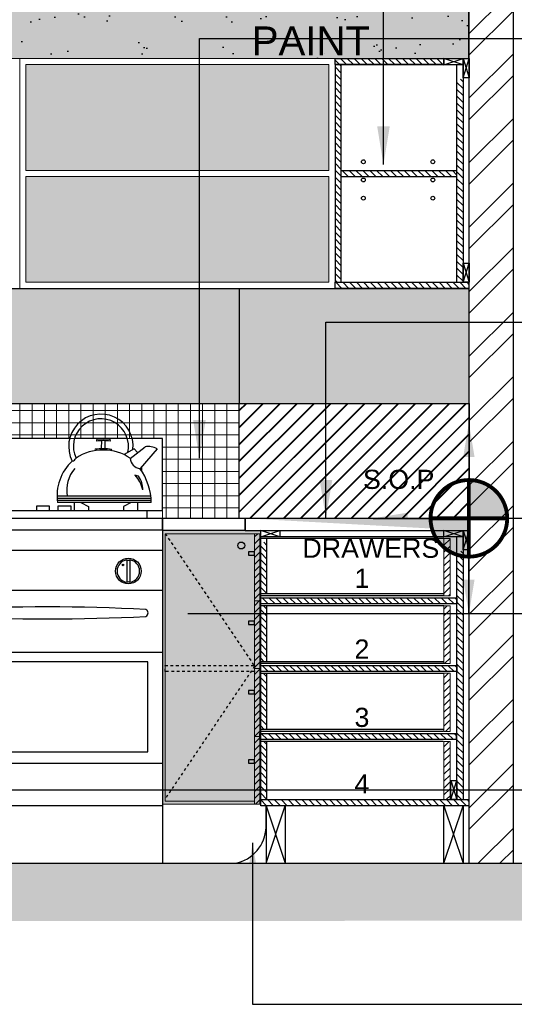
# Model space of a CAD drawing. Header units: millimetres. Extents: x -115474967 to 444143, y -74377 to 241828222.
# Tile 213 of 256: x -71611 to -70321, y 249368 to 251937. Entities that reach past the tile are written whole.
import ezdxf

# ---------------------------------------------------------------- set-up
doc = ezdxf.new("R2010")
doc.units = ezdxf.units.MM
doc.header["$MEASUREMENT"] = 0
doc.linetypes.add('Dashed', pattern=[280, 140, -140])
doc.layers.add('0-CONS-1', color=40, linetype='Continuous', plot=False)
for name, color, linetype in [('0-ELEV.1', 9, 'Continuous'), ('0-HACH', 9, 'Continuous'), ('00-2 Ceiling', 2, 'Continuous'), ('00-3 Elev 02', 1, 'Continuous'), ('00-4 Furnituire', 1, 'Continuous'), ('00-6 H-Brickwork', 9, 'Continuous'), ('04-6 H-Ceiling', 9, 'Continuous'), ('CPBDSECT', 7, 'Continuous'), ('DIMS-20', 9, 'Continuous'), ('DIMS-50', 9, 'Continuous'), ('JOIN-SEC.18', 9, 'Continuous'), ('JOIN-SEC.25', 4, 'Continuous'), ('JOIN-SEC.35', 2, 'Continuous'), ('JOIN-SEC.5', 1, 'Continuous'), ('STRU-CONC', 3, 'Continuous'), ('TEXT-20', 2, 'Continuous'), ('TILE', 9, 'Continuous'), ('TILES', 8, 'Continuous'), ('WALL', 1, 'Continuous')]:
    doc.layers.add(name, color=color, linetype=linetype)
doc.layers.add('00-6 H-CS Ste Proposed', color=7, linetype='Continuous', true_color=0xf00000)
doc.layers.add('0_cons_01', color=40, linetype='Continuous', lineweight=0, plot=False)
doc.layers.add('HATCH', color=9, linetype='Continuous', lineweight=13)
doc.layers.add('New_B  _  FLOORS  _  Slabs.exist_Pen_No__101', color=7, linetype='Continuous', lineweight=13, true_color=0x747474)
doc.styles.add('ARIAL', font='arial.ttf')
doc.styles.add('DIMS', font='simplex.shx')
doc.styles.add('TEXT-20', font='arial.ttf', dxfattribs={"height": 40})
doc.dimstyles.new('DIM-20', dxfattribs={"dimscale": 4, "dimtxt": 10, "dimasz": 8, "dimexe": 10, "dimexo": 5, "dimgap": 4, "dimtad": 1, "dimdec": 0, "dimrnd": 5, "dimdsep": 46, "dimtxsty": 'DIMS', "dimblk": 'ARCHTICK', "dimcen": 25, "dimdle": 10, "dimclrd": 9, "dimclre": 9, "dimclrt": 4, "dimadec": 0, "dimazin": 0, "dimtfac": 1, "dimtdec": 0, "dimtmove": 2, "dimatfit": 2, "dimfxl": 1, "dimtolj": 1, "dimtzin": 0, "dimarcsym": 0})
doc.dimstyles.new('Plans 1_100 SCALE', dxfattribs={"dimtxt": 175, "dimasz": 90, "dimexe": 90, "dimexo": 100, "dimgap": 60, "dimtad": 1, "dimdec": 0, "dimrnd": 5, "dimtxsty": 'ARIAL', "dimblk": 'ARCHTICK', "dimcen": 20, "dimdle": 90, "dimclrt": 2, "dimadec": 0, "dimazin": 0, "dimtfac": 1, "dimtdec": 0, "dimtix": 1, "dimtmove": 2, "dimatfit": 3, "dimfxl": 400, "dimfxlon": 1, "dimarcsym": 0})
pattern_1 = [(45, (-256603.2, 509685.458), (-8.9802561, 8.9802561), [])]

# ---------------------------------------------------------------- blocks, each defined once
blk = doc.blocks.new('fdfdfdddddddddd')
at = {"layer": '00-4 Furnituire'}
for p, q in [((152019.4, 104511.7), (151661.6, 104511.7)), ((151661.6, 104511.7), (151661.6, 104324.2)), ((152169.8, 104511.7), (152032, 104511.7)), ((152084.6, 104511.7), (152032, 104511.7)), ((152102.6, 104486.4), (152103.4, 104506)), ((152112.4, 104486.4), (152111.6, 104506)), ((152169.8, 104511.7), (152151.6, 104511.7)), ((152261.6, 104511.7), (152182.5, 104511.7)), ((152261.6, 104324.2), (152261.6, 104511.7)), ((152187.5, 104484.5), (152161.2, 104469.6)), ((152177.1, 104459.9), (152216.1, 104490.3)), ((152196.6, 104475.1), (152187.5, 104484.5)), ((152247.5, 104484.8), (152202.9, 104433.4)), ((152206.7, 104437.8), (152206.7, 104427.7)), ((152199.3, 104413.3), (152189.8, 104415.9)), ((152231.2, 104361.5), (151986.5, 104361.5)), ((152232.3, 104349.8), (151987.3, 104349.8)), ((152231.9, 104355.3), (151987.4, 104355.3)), ((151661.6, 104303.3), (151661.6, 104324.2)), ((151661.6, 104324.2), (152261.6, 104324.2)), ((151685.6, 104324.2), (151685.6, 104344.4)), ((151685.6, 104344.4), (151706.8, 104344.4)), ((151851.8, 104324.2), (151685.6, 104324.2)), ((151706.8, 104344.4), (151706.8, 104342.5)), ((151706.8, 104342.5), (151723.1, 104333.9)), ((151723.1, 104333.9), (151723.1, 104324.2)), ((151827.6, 104340.9), (151814.3, 104333.9)), ((151814.3, 104333.9), (151814.3, 104324.2)), ((151833.6, 104344.5), (151833.5, 104341.9)), ((151851.8, 104344.4), (151833.6, 104344.5)), ((151851.8, 104344.4), (151851.8, 104324.2)), ((151967.2, 104335.2), (151932.5, 104335.2)), ((151932.5, 104335.2), (151932.5, 104324)), ((151932.5, 104324), (151967.2, 104324)), ((151967.2, 104324), (151967.2, 104335.2)), ((152232.3, 104344.4), (151987.8, 104344.5)), ((152023.1, 104335.2), (151988.4, 104335.2)), ((151988.4, 104335.2), (151988.4, 104324)), ((151988.4, 104324), (152023.1, 104324)), ((152023.1, 104324), (152023.1, 104335.2)), ((152031, 104344.4), (152031, 104324.2)), ((152031, 104324.2), (152197.1, 104324.2)), ((152048.5, 104344.4), (152068.5, 104333.9)), ((152068.5, 104333.9), (152068.5, 104324.2)), ((152179.6, 104344.4), (152159.7, 104333.9)), ((152159.7, 104333.9), (152159.7, 104324.2)), ((152197.1, 104324.2), (152197.1, 104344.4)), ((152221.2, 104303.3), (152221.2, 104324.2)), ((152261.6, 104303.3, 0), (151661.6, 104303.3, 0)), ((151661.6, 104271.3), (151661.6, 104303.3)), ((152261.6, 104272.1), (152261.6, 104303.3)), ((151661.6, 104272.1), (151661.6, 103553.3)), ((152261.6, 104272.1, 0), (151661.6, 104272.1, 0)), ((152261.6, 104272.1), (152261.6, 103553.3)), ((151661.6, 104220), (152261.6, 104220)), ((151727.7, 104194.8), (151727.7, 104136.7)), ((151736, 104194.8), (151736, 104136.7)), ((151825.8, 104194.8), (151825.8, 104136.7)), ((151834.2, 104194.8), (151834.2, 104136.7)), ((152168.3, 104194.8), (152168.3, 104136.7)), ((152176.7, 104194.8), (152176.7, 104136.7)), ((151661.6, 104115.8), (152261.6, 104115.8)), ((151661.6, 103953.8), (152261.6, 103953.8)), ((151661.6, 103664.5), (152261.6, 103664.5))]:
    blk.add_line(p, q, dxfattribs=at)
for points in [[(151701.5, 103694), (152223.6, 103694), (152223.6, 103929), (151701.5, 103929)], [(151661.6, 103403.3), (152262.7, 103403.3), (152262.7, 103553.3), (151661.6, 103553.3)]]:
    blk.add_lwpolyline(points, close=True, dxfattribs=at)
for centre, radius in [((151731.8, 104165.8), 33.5), ((151830, 104165.8), 33.5), ((152172.5, 104165.8), 33.5), ((151718.1, 104181.8), 2.11), ((151816.3, 104181.8), 2.11), ((152158.7, 104181.8), 2.11)]:
    blk.add_circle(centre, radius, dxfattribs=at)
for centre, radius, start, end in [((152100.9, 104491.2), 84.1, 354.3278, 207.3034), ((152100.9, 104491.2), 71.9, 347.1322, 205.4012), ((152092.3, 104506.3), 3.13, 122.5409, 210.2474), ((152107.5, 104380.1), 126, 81.8218, 98.1782), ((152107.5, 104384.1), 126, 82.2899, 97.7101), ((152122.7, 104506.3), 3.13, 329.7526, 57.4591), ((152101.6, 104367.2), 113.9, 87.047, 125.2072), ((152087.9, 104481.9), 2.5, 135.6238, 224.3762), ((152104.4, 104341.9), 142.9, 88.7569, 97.352), ((152092.8, 104495.6), 13.5, 306.409, 317.041), ((152107.6, 104333.1), 151.6, 81.9341, 90.0408), ((152111.9, 104370), 111.1, 54.0465, 92.2562), ((152122.2, 104495.6), 13.5, 222.959, 234.6121), ((152127.1, 104481.5), 2.5, 315.6238, 44.3762), ((152223.4, 104439.2), 51.6, 62.1163, 98.1877), ((152107.9, 104362.8), 121.4, 132.2836, 188.6682), ((152020, 104470.4), 18.9, 289.0706, 327.616), ((152206.3, 104462.5), 29.3, 185.0659, 263.241), ((152102.7, 104375.5), 91, 140.254, 188.8669), ((152073.4, 104341.2), 158.9, 1.1465, 35.4687), ((152133.1, 104361.7), 78.5, 11.7692, 43.6525), ((152150.6, 104379.4), 59.3, 358.3682, 34.8274), ((151773.5, 104686.4), 349.7, 259.0024, 279.886), ((151731.8, 104165.8), 29.3, 98.171, 261.829), ((151731.8, 104209.3), 15.1, 253.9855, 286.0145), ((151731.8, 104165.8), 29.3, 278.171, 81.829), ((151830, 104165.8), 29.3, 98.171, 261.829), ((151830, 104209.3), 15.1, 253.9855, 286.0145), ((151830, 104165.8), 29.3, 278.171, 81.829), ((152172.5, 104165.8), 29.3, 98.171, 261.829), ((152172.5, 104209.3), 15.1, 253.9855, 286.0145), ((152172.5, 104165.8), 29.3, 278.171, 81.829), ((151731.8, 104122.2), 15.1, 73.9855, 106.0145), ((151830, 104122.2), 15.1, 73.9855, 106.0145), ((152172.5, 104122.2), 15.1, 73.9855, 106.0145), ((151709.5, 104056.5), 10.1, 117.4952, 242.5048), ((151962.3, 99118), 4954.1, 87.0371, 92.9784), ((152213.6, 104056.5), 10.2, 297.7966, 62.2034), ((151962.3, 108994.9), 4954.1, 267.0216, 272.9629)]:
    blk.add_arc(centre, radius, start, end, dxfattribs=at)
blk = doc.blocks.new('_ArchTick')
at = {"color": 0, "linetype": 'ByBlock', "const_width": 0.15}
blk.add_lwpolyline([(-0.5, -0.5), (0.5, 0.5)], dxfattribs=at)
blk = doc.blocks.new('center')
at = {"layer": '00-6 H-CS Ste Proposed', "true_color": 0xf00000}
h = blk.add_hatch(color=1, dxfattribs=at)
h.paths.add_polyline_path([(-1091490.8, -28160.3, 0.414214), (-1091590.8, -28060.3), (-1091590.8, -28160.3)])
h.paths.add_polyline_path([(-1091690.8, -28160.3, 0.414214), (-1091590.8, -28260.3), (-1091590.8, -28160.3)])
at = {"layer": '0-CONS-1'}
blk.add_circle((-1091590.8, -28160.3), 100, dxfattribs=at)
at = {"layer": '04-6 H-Ceiling', "linetype": 'Continuous', "ltscale": 25, "const_width": 10}
blk.add_lwpolyline([(-1091590.8, -28060.3, 0.414214), (-1091690.8, -28160.3, 0.414214), (-1091590.8, -28260.3, 0.414214), (-1091490.8, -28160.3, 0.414214), (-1091590.8, -28060.3)], format="xyb", dxfattribs=at)
for points in [[(-1091590.8, -28060.3), (-1091590.8, -28260.3)], [(-1091690.8, -28160.3), (-1091490.8, -28160.3)]]:
    blk.add_lwpolyline(points, dxfattribs=at)
at = {"layer": '00-6 H-CS Ste Proposed', "color": 1, "true_color": 0xf00000}
for points in [[(-1091590.8, -27910.3), (-1091590.8, -28160.3)], [(-1091840.8, -28160.3), (-1091590.8, -28160.3)], [(-1091590.8, -28410.3), (-1091590.8, -28160.3)], [(-1091340.8, -28160.3), (-1091590.8, -28160.3)]]:
    blk.add_leader(points, dimstyle='Plans 1_100 SCALE', override={"dimasz": 90}, dxfattribs=at)

msp = doc.modelspace()

# ---------------------------------------------------------------- hatches: boundary and pattern name
at = {"layer": '0-HACH'}
h = msp.add_hatch(dxfattribs=at)
h.set_pattern_fill('AR-CONC', color=8, scale=0.8, style=0)
h.set_pattern_definition([(130, (74041.12, 245667.38), (-145.74774, -12.75127), [15.24, -167.64]), (185, (74041.12, 245667.38), (28.19426, 152.84531), [12.192, -134.112]), (79.549, (74028.97, 245666.31), (-117.554, 140.09335), [12.952, -142.472]), (133.8158, (74041.12, 245708.02), (-216.86323, -33.63386), [22.86, -251.46]), (83.3644, (74023.04, 245705.21), (-189.9234, 197.94044), [19.428, -213.708]), (188.816, (74041.12, 245708.02), (-189.9237, 197.9401), [18.288, -201.168]), (159, (74020.8, 245697.86), (-121.2919, -81.81241), [15.24, -167.64]), (214, (74020.8, 245697.86), (-49.44162, 147.35037), [12.192, -134.112]), (108.5486, (74010.69, 245691.04), (-170.73319, 65.53829), [12.952, -142.472]), (142.5, (74041.117, 245667.377), (-2.470883, 67.644031), [0, -132.4864, 0, -136.144, 0, -134.62]), (172.5, (74041.12, 245667.38), (-53.45573, 80.14446), [0, -77.6224, 0, -129.4384, 0, -51.308]), (212.5, (74086.43, 245667.377), (-108.472476, -4.582995), [0, -50.8, 0, -158.496, 0, -210.312]), (222.5, (74106.75, 245667.38), (-118.503345, 20.34119), [0, -66.04, 0, -105.2576, 0, -149.352])])
h.paths.add_polyline_path([(-74954.12536, 249733.45007), (-74954.12536, 249583.45006), (-70047.05258, 249585.88977), (-70047.05258, 249735.88978)])
at = {"layer": '00-6 H-Brickwork'}
h = msp.add_hatch(dxfattribs=at)
h.set_pattern_fill('ANSI32', color=256, scale=12.5, angle=360, style=0)
h.set_pattern_definition([(45, (-261585.21, 515043.55), (-84.1899, 84.1899), []), (45, (-261529.09, 515043.55), (-84.1899, 84.1899), [])])
h.paths.add_polyline_path([(-70323.81319, 252690.79937), (-70438.81319, 252690.79937), (-70438.81319, 249735.88978), (-70323.81319, 249735.88978)])
at = {"layer": 'DIMS-50'}
h = msp.add_hatch(dxfattribs=at)
h.set_pattern_fill('AR-SAND', color=256, scale=0.25)
h.set_pattern_definition([(37.5, (-255696.287, 523131.317), (-0.40000782, 12.23533093), [0, -9.652, 0, -10.795, 0, -10.31875]), (7.5, (-255696.287, 523131.317), (11.2380821, 17.9206275), [0, -5.207, 0, -8.6995, 0, -3.33375]), (327.5, (-255704.097, 523131.317), (19.77480926, 0.0359296), [0, -3.175, 0, -11.43, 0, -14.9225]), (317.5, (-255704.097, 523131.317), (19.0889113, 5.5732331), [0, -1.5875, 0, -7.493, 0, -8.5725])])
edge = h.paths.add_edge_path(flags=17)
edge.add_line((-71022.86234, 250635.89057), (-71022.86234, 250603.89064))
edge.add_line((-71022.86234, 250603.89064), (-70438.81342, 250603.89057))
h.paths.add_polyline_path([(-70438.81342, 250635.89057), (-71022.86234, 250635.89064), (-71022.86234, 250603.89064), (-70438.81342, 250603.89057)])
at = {"layer": 'HATCH', "ltscale": 2}
h = msp.add_hatch(dxfattribs=at)
h.set_pattern_fill('ANSI31', color=8, scale=4, angle=90, style=0)
h.set_pattern_definition([(135, (-222232.57, 146332.552), (-8.9802561, -8.9802561), [])])
h.paths.add_polyline_path([(-70504.8126, 251819.88977), (-70504.8126, 251835.88977), (-70788.81319, 251835.88977), (-70788.81319, 251819.88977)])
h.paths.add_polyline_path([(-70470.81195, 251527.88974), (-70470.81198, 251543.88974), (-70772.81319, 251543.88977), (-70772.81319, 251527.88977)])
h.paths.add_polyline_path([(-70772.81319, 251819.88977), (-70788.81319, 251819.88977), (-70788.81319, 251251.88979), (-70772.81319, 251251.88979)])
h = msp.add_hatch(dxfattribs=at)
h.set_pattern_fill('ANSI31', color=8, scale=4, angle=90, style=0)
h.set_pattern_definition([(135, (-198154.425, 243711.436), (-8.9802561, -8.9802561), [])])
h.paths.add_polyline_path([(-70454.81252, 251251.88979), (-70470.81259, 251251.88979), (-70470.81259, 251782.28883), (-70454.81252, 251782.28883)])
h = msp.add_hatch(dxfattribs=at)
h.set_pattern_fill('ANSI31', color=8, scale=4, style=0)
h.set_pattern_definition([(135, (49910.992, 243867.042), (8.9802561, 8.9802561), [])])
h.paths.add_polyline_path([(-70788.81319, 251235.88979), (-70788.81319, 251251.88979), (-70438.81213, 251251.88979), (-70438.81213, 251235.88979)])
h = msp.add_hatch(dxfattribs=at)
h.set_pattern_fill('ANSI31', color=8, scale=4)
h.set_pattern_definition([(45, (-256603.2, 509685.458), (-8.9802561, 8.9802561), [])])
h.paths.add_polyline_path([(-70998.81347, 250066.80048), (-70984.81466, 250066.80048), (-70984.81468, 250243.80047), (-70998.8135, 250243.80047)])
h.paths.add_polyline_path([(-70998.81347, 250243.80049), (-70984.81465, 250243.80049), (-70984.81461, 250420.80049), (-70998.81343, 250420.80049), (-70998.81343, 250314.53399), (-70998.81343, 250303.93769)])
h.paths.add_polyline_path([(-70984.81465, 250595.89255), (-70998.81347, 250595.89255), (-70998.81343, 250420.80049), (-70984.81461, 250420.80049)])
h.paths.add_polyline_path([(-70998.81348, 250066.80048), (-70984.81467, 250066.80048), (-70984.81467, 249889.80049), (-70998.81348, 249889.80049)])
h = msp.add_hatch(dxfattribs=at)
h.set_pattern_fill('ANSI31', color=8, scale=4)
h.set_pattern_definition(pattern_1)
h.paths.add_polyline_path([(-70998.81347, 250066.80047), (-70984.81466, 250066.80047), (-70984.81468, 250243.80046), (-70998.8135, 250243.80046)])
h.paths.add_polyline_path([(-70998.81347, 250243.80047), (-70984.81465, 250243.80047), (-70984.81461, 250420.80047), (-70998.81343, 250420.80047), (-70998.81343, 250314.53398), (-70998.81343, 250303.93768)])
h.paths.add_polyline_path([(-70984.81465, 250595.89254), (-70998.81347, 250595.89254), (-70998.81343, 250420.80047), (-70984.81461, 250420.80047)])
h.paths.add_polyline_path([(-70998.81348, 250066.80047), (-70984.81467, 250066.80047), (-70984.81467, 249889.80048), (-70998.81348, 249889.80048)])
h = msp.add_hatch(dxfattribs=at)
h.set_pattern_fill('ANSI31', color=8, scale=4, style=0)
h.set_pattern_definition([(45, (-256764.8, 512833.548), (-8.9802561, 8.9802561), [])])
h.paths.add_polyline_path([(-70488.8146, 250582.89052), (-70504.8146, 250582.89052), (-70504.81455, 250378.52124), (-70504.81337, 250433.80046), (-70488.81453, 250433.80046)])
h = msp.add_hatch(dxfattribs=at)
h.set_pattern_fill('ANSI31', color=8, scale=4, angle=90, style=0)
h.set_pattern_definition([(135, (-204678.65, 245658.003), (-8.9802561, -8.9802561), [])])
h.paths.add_polyline_path([(-70982.81371, 250573.51616), (-70966.81371, 250573.51616), (-70966.81371, 250438.80046), (-70982.81371, 250438.80046)])
h = msp.add_hatch(dxfattribs=at)
h.set_pattern_fill('ANSI31', color=8, scale=4, angle=90, style=0)
h.set_pattern_definition([(135, (-188023.608, 242479.54), (-8.9802561, -8.9802561), [])])
h.paths.add_polyline_path([(-70470.81346, 250550.39313), (-70454.8134, 250550.39313), (-70454.8134, 249901.8906), (-70470.81346, 249901.8906)])
h = msp.add_hatch(dxfattribs=at)
h.set_pattern_fill('ANSI31', color=8, scale=4, style=0)
h.set_pattern_definition([(135, (60027.809, 243043.952), (8.9802561, 8.9802561), [])])
h.paths.add_polyline_path([(-70470.81298, 250428.80046), (-70982.81372, 250428.80047), (-70982.81372, 250412.80047), (-70470.81294, 250412.80046)])
h = msp.add_hatch(dxfattribs=at)
h.set_pattern_fill('ANSI31', color=8, scale=4, angle=90, style=0)
h.set_pattern_definition([(135, (-204678.65, 245635.134), (-8.9802561, -8.9802561), [])])
h.paths.add_polyline_path([(-70982.81483, 250407.8003), (-70966.81371, 250407.8003), (-70966.81371, 250261.80046), (-70982.81483, 250261.80046)])
h = msp.add_hatch(dxfattribs=at)
h.set_pattern_fill('ANSI31', color=8, scale=4)
h.set_pattern_definition(pattern_1)
h.paths.add_polyline_path([(-70488.81451, 250407.8003), (-70504.81451, 250407.8003), (-70504.81453, 250256.80046), (-70504.81397, 250256.80046), (-70488.8151, 250256.80046)])
h.paths.add_polyline_path([(-70488.8145, 250053.8003), (-70504.8145, 250053.8003), (-70504.81451, 249901.8906), (-70488.81451, 249901.8906)])
h.paths.add_polyline_path([(-70488.81451, 250079.80045), (-70488.8145, 250231.71015), (-70504.8145, 250231.71015), (-70504.81451, 250079.80045)])
h = msp.add_hatch(dxfattribs=at)
h.set_pattern_fill('ANSI31', color=8, scale=4, style=0)
h.set_pattern_definition([(135, (60027.809, 242866.952), (8.9802561, 8.9802561), [])])
h.paths.add_polyline_path([(-70470.81292, 250251.80046), (-70982.81366, 250251.80047), (-70982.81366, 250235.80047), (-70470.81288, 250235.80046)])
h = msp.add_hatch(dxfattribs=at)
h.set_pattern_fill('ANSI31', color=8, scale=4, angle=90, style=0)
h.set_pattern_definition([(135, (-204678.65, 245458.134), (-8.9802561, -8.9802561), [])])
h.paths.add_polyline_path([(-70982.81489, 250230.8003), (-70966.81376, 250230.8003), (-70966.81376, 250084.80045), (-70982.81489, 250084.80045)])
h = msp.add_hatch(dxfattribs=at)
h.set_pattern_fill('ANSI31', color=8, scale=4, style=0)
h.set_pattern_definition([(135, (60025.808, 242689.952), (8.9802561, 8.9802561), [])])
h.paths.add_polyline_path([(-70472.81393, 250074.80045), (-70984.81467, 250074.80047), (-70984.81467, 250058.80047), (-70472.81389, 250058.80045)])
h = msp.add_hatch(dxfattribs=at)
h.set_pattern_fill('ANSI31', color=8, scale=4, angle=90, style=0)
h.set_pattern_definition([(135, (-204678.65, 245623.631), (-8.9802561, -8.9802561), [])])
h.paths.add_polyline_path([(-70982.81486, 250053.8003), (-70966.81374, 250053.8003), (-70966.81374, 249901.8906), (-70982.81486, 249901.8906)])
h = msp.add_hatch(dxfattribs=at)
h.set_pattern_fill('ANSI31', color=8, scale=4, style=0)
h.set_pattern_definition([(135, (60041.809, 242517.043), (8.9802561, 8.9802561), [])])
h.paths.add_polyline_path([(-70438.81319, 249901.8906), (-70982.81304, 249901.8906), (-70982.81304, 249885.8906), (-70438.81319, 249885.8906)])
at = {"layer": 'JOIN-SEC.18', "ltscale": 2}
h = msp.add_hatch(dxfattribs=at)
h.set_pattern_fill('AR-SAND', color=251, scale=3, style=0)
h.set_pattern_definition([(37.5, (-278825.06, 511318.8), (-4.800094, 146.82397), [0, -115.824, 0, -129.54, 0, -123.825]), (7.5, (-278825.06, 511318.8), (134.85698, 215.04753), [0, -62.484, 0, -104.394, 0, -40.005]), (327.5, (-278918.79, 511318.8), (237.29771, 0.431155), [0, -38.1, 0, -137.16, 0, -179.07]), (317.5, (-278918.79, 511318.8), (229.06694, 66.8788), [0, -19.05, 0, -89.916, 0, -102.87])])
h.paths.add_polyline_path([(-70438.81319, 252335.88978), (-74523.81319, 252335.88978), (-74523.81319, 251835.88977), (-70438.81319, 251835.88977)])
at = {"layer": 'New_B  _  FLOORS  _  Slabs.exist_Pen_No__101', "linetype": 'Continuous', "lineweight": 0, "true_color": 0xb2c7b3, "transparency": 33554559}
h = msp.add_hatch(color=9, dxfattribs=at)
h.dxf.hatch_style = 1
h.paths.add_polyline_path([(-74523.81319, 251835.89134), (-70441.15905, 251835.89134), (-70441.15905, 252353.78564), (-74523.81319, 252353.78564)])
at = {"layer": 'New_B  _  FLOORS  _  Slabs.exist_Pen_No__101', "linetype": 'Continuous', "lineweight": 0, "true_color": 0xc39367, "transparency": 33554559}
h = msp.add_hatch(color=33, dxfattribs=at)
h.dxf.hatch_style = 1
h.paths.add_polyline_path([(-70804.81201, 251527.88925), (-71595.31319, 251527.88925), (-71595.31319, 251251.88925), (-70804.81201, 251251.88925)])
h.paths.add_polyline_path([(-71595.31319, 251819.88925), (-70804.81201, 251819.88925), (-70804.81201, 251543.88925), (-71595.31319, 251543.88925)])
at = {"layer": 'New_B  _  FLOORS  _  Slabs.exist_Pen_No__101', "linetype": 'Continuous', "lineweight": 0, "true_color": 0xf0ed2d, "transparency": 33554559}
h = msp.add_hatch(color=2, dxfattribs=at)
h.dxf.hatch_style = 1
h.paths.add_polyline_path([(-74523.81328, 250935.88979), (-70438.81319, 250935.88979), (-70438.81319, 251235.88979), (-74523.81328, 251235.88979)])
at = {"layer": 'New_B  _  FLOORS  _  Slabs.exist_Pen_No__101', "linetype": 'Continuous', "lineweight": 0, "true_color": 0xcb2c30}
h = msp.add_hatch(dxfattribs=at)
h.set_pattern_fill('ANSI37', color=242, scale=10, angle=45)
h.set_pattern_definition([(90, (-222232.57, 146332.552), (-31.75, 0), []), (180, (-222232.57, 146332.552), (-4e-15, -31.75), [])])
h.paths.add_polyline_path([(-71638.81288, 250935.89085), (-71038.81319, 250935.89085), (-71038.81319, 250635.88978), (-71238.81319, 250635.88978), (-71238.81319, 250844.22312), (-71638.81285, 250844.22312)])
h.paths.add_polyline_path([(-72238.81286, 250935.89063), (-71638.81288, 250935.89085), (-71638.81285, 250844.22312), (-71838.80673, 250844.22312), (-71838.80673, 250635.88978), (-72181.31319, 250635.88978), (-72181.31319, 250844.22312), (-72238.81282, 250844.22312)])
h.paths.add_polyline_path([(-73438.81282, 250844.22312), (-73438.81286, 250935.89019), (-72838.81286, 250935.89041), (-72838.81275, 250635.88934), (-73123.81319, 250635.88978), (-73123.81319, 250844.22312)])
at = {"layer": 'New_B  _  FLOORS  _  Slabs.exist_Pen_No__101', "linetype": 'Continuous', "lineweight": 0, "true_color": 0x4b9560}
h = msp.add_hatch(dxfattribs=at)
h.set_pattern_fill('JIS_LC_8', color=105, scale=4, angle=360)
h.set_pattern_definition([(45, (-215467.705, 146332.552), (-22.0617316, 22.0617316), []), (45, (-215466.105, 146332.552), (-22.0617316, 22.0617316), [])])
h.paths.add_polyline_path([(-71038.81319, 250935.88818), (-70438.81319, 250935.88818), (-70438.81319, 250635.88979), (-71038.81319, 250635.88978)])
at = {"layer": 'New_B  _  FLOORS  _  Slabs.exist_Pen_No__101', "linetype": 'Continuous', "lineweight": 0, "true_color": 0xc39367}
h = msp.add_hatch(color=33, dxfattribs=at)
h.dxf.hatch_style = 1
h.paths.add_polyline_path([(-73723.80673, 249887.88985), (-73979.81319, 249887.88985), (-73979.81319, 250603.78635), (-73723.80673, 250603.78635)])
h.paths.add_polyline_path([(-73119.29021, 249885.78632), (-72781.30673, 249885.78632), (-72781.30673, 250604.63978), (-73119.29021, 250604.63978)])
h.paths.add_polyline_path([(-72181.31319, 250603.88978), (-71838.80673, 250603.88978), (-71838.80673, 249885.88978), (-72181.31319, 249885.88978)])
h.paths.add_polyline_path([(-71238.81319, 249889.80049), (-70982.81406, 249889.80049), (-70982.81406, 250603.89064), (-71238.81319, 250603.89064)])

# ---------------------------------------------------------------- linework, layer by layer
at = {"layer": '0-ELEV.1'}
for points in [[(-70998.81349, 250548.8132), (-71014.60412, 250548.8132), (-71014.60412, 250539.99724), (-70998.81349, 250539.99724)], [(-70998.81349, 250548.81319), (-71014.60412, 250548.81319), (-71014.60412, 250539.99723), (-70998.81349, 250539.99723)], [(-70998.81349, 250367.81319), (-71014.60412, 250367.81319), (-71014.60412, 250358.99723), (-70998.81349, 250358.99723)], [(-70998.81349, 250367.81318), (-71014.60412, 250367.81318), (-71014.60412, 250358.99722), (-70998.81349, 250358.99722)], [(-70998.81349, 250186.81319), (-71014.60412, 250186.81319), (-71014.60412, 250177.99723), (-70998.81349, 250177.99723)], [(-70998.81349, 250186.81318), (-71014.60412, 250186.81318), (-71014.60412, 250177.99722), (-70998.81349, 250177.99722)], [(-70998.81351, 250005.81319), (-71014.60414, 250005.81319), (-71014.60414, 249996.99723), (-70998.81351, 249996.99723)], [(-70998.81351, 250005.81318), (-71014.60414, 250005.81318), (-71014.60414, 249996.99722), (-70998.81351, 249996.99722)]]:
    msp.add_lwpolyline(points, close=True, dxfattribs=at)
at = {"layer": '00-3 Elev 02'}
msp.add_lwpolyline([(-71038.81319, 250935.88818), (-70438.81319, 250935.88818), (-70438.81319, 250635.88979), (-71038.81319, 250635.88978)], close=True, dxfattribs=at)
at = {"layer": '0_cons_01', "ltscale": 0.005}
for points in [[(-74523.81319, 251835.89134), (-70441.15905, 251835.89134), (-70441.15905, 252353.78564), (-74523.81319, 252353.78564)], [(-71595.31319, 251819.88925), (-70804.81201, 251819.88925), (-70804.81201, 251543.88925), (-71595.31319, 251543.88925)], [(-70804.81201, 251527.88925), (-71595.31319, 251527.88925), (-71595.31319, 251251.88925), (-70804.81201, 251251.88925)], [(-74523.81328, 250935.88979), (-70438.81319, 250935.88979), (-70438.81319, 251235.88979), (-74523.81328, 251235.88979)], [(-71638.81288, 250935.89085), (-71038.81319, 250935.89085), (-71038.81319, 250635.88978), (-71238.81319, 250635.88978), (-71238.81319, 250844.22312), (-71638.81285, 250844.22312)], [(-71238.81319, 249889.80049), (-70982.81406, 249889.80049), (-70982.81406, 250603.89064), (-71238.81319, 250603.89064)]]:
    msp.add_lwpolyline(points, close=True, dxfattribs=at)
at = {"layer": 'CPBDSECT', "color": 9}
for centre in [(-70714.98159, 251566.44242, 0.77557), (-70533.81307, 251566.44242, 0.77557), (-70714.9817, 251518.92609, 0.77557), (-70533.81296, 251518.92609, 0.77557), (-70714.98159, 251471.40976, 0.77557), (-70533.81307, 251471.40976, 0.77557)]:
    msp.add_circle(centre, 4.9997, dxfattribs=at)
at = {"layer": 'HATCH', "color": 8, "ltscale": 2}
msp.add_line((-70504.81347, 250603.89053), (-70548.56465, 250603.89053), dxfattribs=at)
msp.add_line((-70504.81347, 250603.89053), (-70548.56465, 250603.89053), dxfattribs=at)
at = {"layer": 'JOIN-SEC.18'}
for p, q in [((-70454.8126, 251819.78623), (-70504.8126, 251835.78623)), ((-70504.8126, 251819.78623), (-70454.8126, 251835.78623)), ((-70454.81255, 251835.78623), (-70438.81243, 251785.78627)), ((-70454.81243, 251785.78623), (-70438.81255, 251835.78616)), ((-70454.81255, 251301.88977), (-70438.81243, 251251.88981)), ((-70454.81243, 251251.88977), (-70438.81255, 251301.8897)), ((-70932.81374, 250587.89053), (-70982.81374, 250603.89053)), ((-70982.81374, 250587.89053), (-70932.81374, 250603.89053)), ((-70454.81347, 250587.89053), (-70504.81347, 250603.89053)), ((-70504.81347, 250587.89053), (-70454.81347, 250603.89053)), ((-70454.81342, 250603.89053), (-70438.81331, 250553.89057)), ((-70454.81331, 250553.89053), (-70438.81342, 250603.89046)), ((-70486.81352, 249951.89057), (-70470.81341, 249901.8906)), ((-70486.81341, 249901.89057), (-70470.81313, 249951.89049)), ((-70968.81317, 249885.8906), (-70918.81318, 249735.89061)), ((-70968.81304, 249735.89061), (-70918.81305, 249885.89059)), ((-70504.81316, 249885.89019), (-70454.81317, 249735.8902)), ((-70504.81303, 249735.8902), (-70454.81304, 249885.89018))]:
    msp.add_line(p, q, dxfattribs=at)
at = {"layer": 'JOIN-SEC.18', "color": 8, "ltscale": 2}
for p, q in [((-70982.81374, 249885.89062), (-70982.81374, 250603.89065)), ((-70982.81374, 249885.89061), (-70982.81374, 250603.89064)), ((-70504.8146, 250582.89052), (-70982.81491, 250582.89052)), ((-70966.81369, 250438.80046), (-70966.81374, 250582.89052)), ((-70504.81347, 250587.89053), (-70932.81374, 250587.89053)), ((-70504.81336, 250438.80046), (-70982.81372, 250438.80046)), ((-70504.81336, 250433.80046), (-70982.81368, 250433.80046)), ((-70504.8145, 250407.8003), (-70982.8148, 250407.8003)), ((-70966.8137, 250261.80046), (-70966.8137, 250407.8003)), ((-70504.8133, 250261.80046), (-70982.81366, 250261.80046)), ((-70504.8133, 250256.80046), (-70982.81361, 250256.80046)), ((-70504.81443, 250230.8003), (-70982.81474, 250230.8003)), ((-70966.81375, 250084.80045), (-70966.81375, 250230.8003)), ((-70506.81434, 250084.80045), (-70984.81467, 250084.80045)), ((-70506.81434, 250079.80045), (-70984.81466, 250079.80045)), ((-70506.81436, 250053.8003), (-70984.81466, 250053.8003)), ((-70966.81379, 249901.8906), (-70966.81379, 250053.8003))]:
    msp.add_line(p, q, dxfattribs=at)
at = {"layer": 'JOIN-SEC.18', "color": 8, "linetype": 'Dashed', "ltscale": 0.05}
msp.add_lwpolyline([(-71231.70017, 250595.88974), (-70998.81348, 250249.88984), (-71231.70016, 249903.8898)], dxfattribs=at)
msp.add_lwpolyline([(-71231.70016, 250251.80048), (-70998.8135, 250251.80043), (-70998.8135, 250235.80043), (-71231.70016, 250235.80048)], close=True, dxfattribs=at)
at = {"layer": 'JOIN-SEC.18', "color": 251, "ltscale": 2}
msp.add_circle((-71033.3882, 250565.01091), 9, dxfattribs=at)
at = {"layer": 'JOIN-SEC.25', "linetype": 'Continuous', "lineweight": 0}
for p, q in [((-74189.81265, 251835.88977), (-70438.81319, 251835.88977)), ((-71611.31319, 251235.89029), (-71611.31319, 251835.89029)), ((-71611.31319, 251835.89029), (-71611.31319, 251235.89029)), ((-71595.31319, 251543.88925), (-71595.31319, 251819.88925)), ((-71595.31319, 251819.88925), (-70804.81201, 251819.88925)), ((-70804.81201, 251543.88925), (-70804.81201, 251819.88925)), ((-71595.31319, 251543.88925), (-70804.81201, 251543.88925)), ((-71595.31319, 251251.88925), (-71595.31319, 251527.88925)), ((-71595.31319, 251527.88925), (-70804.81201, 251527.88925)), ((-70804.81201, 251527.88925), (-70804.81201, 251251.88925)), ((-71595.31319, 251251.88925), (-70804.81201, 251251.88925)), ((-72481.31319, 251235.88977), (-70788.81319, 251235.88925)), ((-71238.81319, 250603.88978), (-71022.86234, 250603.88978)), ((-71231.70016, 250595.8898), (-70984.81465, 250595.88976)), ((-71231.70016, 250595.8898), (-71231.70016, 249897.80049)), ((-71238.81964, 249889.80049), (-70998.81348, 249889.80049)), ((-71231.70016, 249897.80049), (-70998.81348, 249897.80049))]:
    msp.add_line(p, q, dxfattribs=at)
for points in [[(-71611.31319, 251235.89029), (-71611.31319, 251835.89029)], [(-70488.81451, 250079.80045), (-70488.8145, 250231.71015), (-70504.8145, 250231.71015), (-70504.81451, 250079.80045), (-70488.81451, 250079.80045)], [(-70488.81451, 249901.8906), (-70488.8145, 250053.8003), (-70504.8145, 250053.8003), (-70504.81451, 249901.8906), (-70488.81451, 249901.8906)]]:
    msp.add_lwpolyline(points, dxfattribs=at)
for points in [[(-70998.81347, 250595.89254), (-70984.81465, 250595.89254), (-70984.81461, 250420.80047), (-70998.81343, 250420.80047)], [(-70488.81453, 250433.80046), (-70488.8146, 250582.89052), (-70504.8146, 250582.89052), (-70504.81455, 250433.80046)], [(-70998.81347, 250243.80047), (-70984.81465, 250243.80047), (-70984.81461, 250420.80047), (-70998.81343, 250420.80047)], [(-70488.81454, 250256.80046), (-70488.81451, 250407.8003), (-70504.81451, 250407.8003), (-70504.81453, 250256.80046)], [(-70998.81348, 250066.80047), (-70984.81466, 250066.80047), (-70984.81468, 250243.80046), (-70998.8135, 250243.80046)], [(-70998.81348, 250066.80047), (-70984.81467, 250066.80047), (-70984.81467, 249889.80048), (-70998.81348, 249889.80048)]]:
    msp.add_lwpolyline(points, close=True, dxfattribs=at)
at = {"layer": 'JOIN-SEC.35'}
for p, q in [((-70454.8126, 251835.78634), (-70454.81254, 251251.88979)), ((-70788.81319, 251819.88977), (-70454.81201, 251819.88977)), ((-70772.81319, 251251.88977), (-70772.81319, 251819.88977)), ((-70496.8126, 251819.78623), (-70496.8126, 251819.78651)), ((-70480.8126, 251819.78623), (-70480.8126, 251819.78651)), ((-70470.81133, 251251.88979), (-70470.8126, 251819.78651)), ((-70772.81319, 251543.88977), (-70470.81195, 251543.88974)), ((-70772.81319, 251527.88977), (-70470.81195, 251527.88974)), ((-70788.81319, 251251.88979), (-70438.81213, 251251.88979)), ((-70788.81319, 251235.88979), (-70788.81319, 251251.88979)), ((-70438.81213, 251235.88979), (-70788.81319, 251235.88979)), ((-70454.81347, 250603.89064), (-70454.81341, 249901.8906)), ((-70496.81347, 250587.89053), (-70496.81347, 250587.89081)), ((-70480.81347, 250587.89053), (-70480.81347, 250587.89081)), ((-70470.81194, 249901.8906), (-70470.81347, 250587.89081)), ((-70982.81304, 249901.8906), (-70438.81319, 249901.8906)), ((-70438.81319, 249885.8906), (-70982.81304, 249885.8906)), ((-70968.81317, 249885.8906), (-70968.81306, 249735.89061)), ((-70918.81305, 249885.89059), (-70918.81318, 249735.89061)), ((-70504.81317, 249735.89061), (-70504.81304, 249885.89061)), ((-70454.81304, 249885.8906), (-70454.81317, 249735.8906))]:
    msp.add_line(p, q, dxfattribs=at)
for points in [[(-70504.8126, 251819.88977), (-70788.81319, 251819.88977), (-70788.81319, 251835.88977), (-70504.8126, 251835.88977)], [(-70454.8126, 251835.78623), (-70454.8126, 251819.78623), (-70504.8126, 251819.78623), (-70504.8126, 251835.78623)], [(-70438.81243, 251785.78627), (-70454.81243, 251785.78623), (-70454.81255, 251835.78623), (-70438.81255, 251835.78627)], [(-70772.81319, 251819.88977), (-70788.81319, 251819.88977), (-70788.81319, 251251.88979), (-70772.81319, 251251.88979)], [(-70438.81243, 251251.88981), (-70454.81243, 251251.88977), (-70454.81255, 251301.88977), (-70438.81255, 251301.88981)], [(-70932.81374, 250603.89053), (-70932.81374, 250587.89053), (-70982.81374, 250587.89053), (-70982.81374, 250603.89053)], [(-70454.81347, 250603.89053), (-70454.81347, 250587.89053), (-70504.81347, 250587.89053), (-70504.81347, 250603.89053)], [(-70438.81331, 250553.89057), (-70454.81331, 250553.89053), (-70454.81342, 250603.89053), (-70438.81342, 250603.89057)], [(-70470.81341, 249901.8906), (-70486.81341, 249901.89057), (-70486.81352, 249951.89057), (-70470.81352, 249951.8906)]]:
    msp.add_lwpolyline(points, close=True, dxfattribs=at)
for points in [[(-70982.81373, 250412.80047), (-70982.81374, 250428.80047), (-70470.81344, 250428.80046), (-70470.81344, 250412.80046), (-70982.81373, 250412.80047)], [(-70982.81367, 250235.80047), (-70982.81368, 250251.80047), (-70470.81338, 250251.80046), (-70470.81338, 250235.80046), (-70982.81367, 250235.80047)], [(-70984.81466, 250058.80047), (-70984.81468, 250074.80047), (-70472.81437, 250074.80045), (-70472.81437, 250058.80045), (-70984.81466, 250058.80047)]]:
    msp.add_lwpolyline(points, dxfattribs=at)
at = {"layer": 'JOIN-SEC.5', "ltscale": 0.5}
msp.add_line((-70438.81342, 250635.89057), (-70438.81342, 250603.89057), dxfattribs=at)
msp.add_lwpolyline([(-70438.81342, 250635.89057), (-71022.86234, 250635.89064), (-71022.86234, 250603.89064), (-70438.81342, 250603.89057)], dxfattribs=at)
at = {"layer": 'STRU-CONC'}
msp.add_line((-74958.64143, 249735.88978), (-70056.83283, 249735.88978), dxfattribs=at)
at = {"layer": 'TILE', "color": 4}
msp.add_lwpolyline([(-70968.81311, 249829.61129), (-70968.81317, 249885.8906)], dxfattribs=at)
msp.add_arc((-71066.77904, 249832.36784), 98.00296, 280.46181651, 358.42638605, dxfattribs=at)
at = {"layer": 'TILES'}
msp.add_line((-71038.81297, 251235.89084), (-71038.81286, 250935.89082), dxfattribs=at)
for points in [[(-74523.81337, 251235.88979), (-70438.81319, 251235.89103)], [(-74523.81328, 250935.88979), (-70438.81319, 250935.89129)]]:
    msp.add_lwpolyline(points, dxfattribs=at)
msp.add_lwpolyline([(-71238.81319, 250604.63978), (-71022.86234, 250604.63978), (-71022.86234, 250635.88978), (-71238.81319, 250635.88978)], close=True, dxfattribs=at)
at = {"layer": 'WALL'}
for p, q in [((-70438.81319, 249735.88978), (-70438.81319, 252690.79937)), ((-70323.81319, 249735.88978), (-70323.81319, 252690.79937))]:
    msp.add_line(p, q, dxfattribs=at)
at = {"layer": 'WALL', "color": 251, "ltscale": 2}
for p, q in [((-70459.12643, 250603.89035), (-70459.12643, 250603.89028)), ((-70455.1264, 250603.89036), (-70455.1264, 250603.89031)), ((-70487.12599, 249951.89057), (-70487.12599, 249951.89051))]:
    msp.add_line(p, q, dxfattribs=at)

# ---------------------------------------------------------------- block references
at = {"layer": '00-2 Ceiling', "color": 1}
msp.add_blockref('center', (1021151.01336, 278796.18757), dxfattribs=at)
at = {"layer": '00-4 Furnituire'}
msp.add_blockref('fdfdfdddddddddd', (-223500.40727, 146332.55233), dxfattribs=at)

# ---------------------------------------------------------------- texts
at = {"layer": 'DIMS-20', "insert": (-70529.67971, 250762.64298), "char_height": 50, "width": 194.3938238, "attachment_point": 3, "style": 'TEXT-20'}
msp.add_mtext('S.O.P ', dxfattribs=at)
at = {"layer": 'TEXT-20', "color": 7, "linetype": 'Continuous', "width": 1258.0720034, "attachment_point": 1, "style": 'TEXT-20'}
for s, insert, char_height in [('PLASTER &\\PPAINT', (-71006.08298, 252044.55325), 75), ('DRAWERS', (-70873.89077, 250582.89052), 50), ('1', (-70738.12311, 250504.37943, -285.28839), 50), ('2', (-70738.12311, 250319.83975, -285.28839), 50), ('3', (-70738.12311, 250141.56366, -570.57677), 50), ('4', (-70738.12311, 249967.90658, -570.57677), 50)]:
    msp.add_mtext(s, dxfattribs=dict(at, insert=insert, char_height=char_height))

# ---------------------------------------------------------------- leaders
at = {"layer": 'DIMS-20'}
for points in [[(-70662.56974, 251559.03394), (-70662.56974, 252677.6965), (-69830.29799, 252677.6965)], [(-71142.56974, 250792.55233), (-71142.56974, 251887.6965), (-69832.81105, 251887.6965)], [(-70812.56975, 250635.89062), (-70812.56974, 251147.6965), (-69842.56974, 251147.6965)], [(-71882.56974, 250553.23077), (-71882.56974, 249927.6965), (-69833.2758, 249927.6965)], [(-71172.56974, 250387.6965), (-69852.56974, 250387.6965)], [(-71003.82291, 249788.80864), (-71003.82291, 249367.6965), (-69862.56974, 249367.6965)]]:
    msp.add_leader(points, dimstyle='DIM-20', override={"dimtxt": 16, "dimasz": 25, "dimgap": 2}, dxfattribs=at)

doc.saveas('drawing.dxf')
